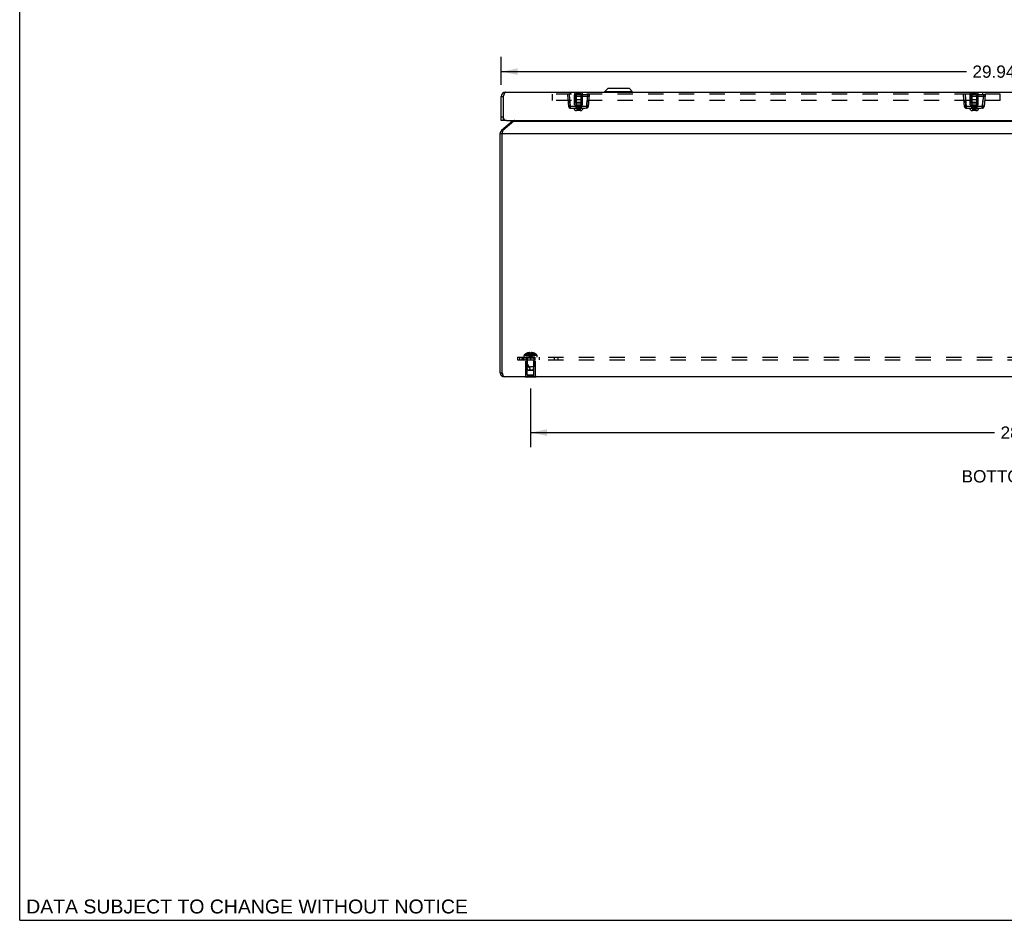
# Model space of a CAD drawing. Header units: inches. Extents: x 0 to 80, y 0 to 51.8.
# Tile 1 of 10: x 0 to 28.3, y 0 to 25.9. Entities that reach past the tile are written whole.
import ezdxf

# ---------------------------------------------------------------- set-up
doc = ezdxf.new("R2010")
doc.units = ezdxf.units.IN
doc.header["$LTSCALE"] = 4.400265
doc.header["$MEASUREMENT"] = 0
doc.linetypes.add('HIDDEN', pattern=[0.2, 0.1, -0.1])
doc.layers.get('0').update_dxf_attribs({"linetype": 'CONTINUOUS'})
for name, color, linetype in [('02___PRT_ALL_AXES', 7, 'CONTINUOUS'), ('06___PRT_ALL_SURFS', 7, 'CONTINUOUS'), ('DEFAULT_2', 8, 'HIDDEN'), ('DIMENSIONS', 7, 'CONTINUOUS')]:
    doc.layers.add(name, color=color, linetype=linetype)
doc.styles.get("Standard").update_dxf_attribs({"font": 'arial.ttf'})
doc.dimstyles.new('DIMSTYLE_1', dxfattribs={"dimtxt": 0.352962, "dimasz": 0.470617, "dimexe": 0.09, "dimexo": 0.07, "dimgap": 0.0375, "dimtad": 0, "dimtih": 1, "dimtoh": 1, "dimzin": 4, "dimdsep": 46, "dimtxsty": 'Standard', "dimblk": '_FILLED', "dimblk1": '_FILLED', "dimblk2": '_FILLED', "dimcen": 0.09, "dimazin": 1, "dimtfac": 1, "dimtofl": 0, "dimtmove": 0, "dimatfit": 3, "dimldrblk": '_FILLED', "dimfxl": 0, "dimtolj": 1, "dimtzin": 4, "dimarcsym": 0})

# ---------------------------------------------------------------- blocks, each defined once
blk = doc.blocks.new('_FILLED')
at = {"color": 0, "linetype": 'ByBlock'}
blk.add_solid([(0, 0), (-1, 0.2), (-1, -0.2)], dxfattribs=at)
blk = doc.blocks.new('*D9')
at = {"layer": 'DIMENSIONS', "color": 2, "linetype": 'Continuous'}
for p, q in [((14.685, 15.286), (14.685, 13.594)), ((42.935, 15.286), (42.935, 13.594)), ((14.685, 14.018), (28.016, 14.018)), ((42.935, 14.018), (29.603, 14.018))]:
    blk.add_line(p, q, dxfattribs=at)
at = {"layer": 'DIMENSIONS', "color": 2, "linetype": 'Continuous', "xscale": 0.4706166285, "yscale": 0.4706166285, "zscale": 0.4706166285, "rotation": 180}
blk.add_blockref('_FILLED', (14.685, 14.018), dxfattribs=at)
at = {"layer": 'DIMENSIONS', "color": 2, "linetype": 'Continuous', "xscale": 0.4706166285, "yscale": 0.4706166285, "zscale": 0.4706166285}
blk.add_blockref('_FILLED', (42.935, 14.018), dxfattribs=at)
at = {"layer": 'DIMENSIONS', "color": 2, "linetype": 'Continuous', "insert": (28.81, 14.194), "char_height": 0.353, "width": 1.2334, "attachment_point": 2, "line_spacing_factor": 0.9}
blk.add_mtext('28.25', dxfattribs=at)
blk = doc.blocks.new('*D18')
at = {"layer": 'DIMENSIONS', "color": 2, "linetype": 'Continuous'}
for p, q in [((13.84, 24.01), (13.84, 24.815)), ((43.78, 24.01), (43.78, 24.815)), ((13.84, 24.391), (27.209, 24.391)), ((43.78, 24.391), (30.41, 24.391))]:
    blk.add_line(p, q, dxfattribs=at)
at = {"layer": 'DIMENSIONS', "color": 2, "linetype": 'Continuous', "xscale": 0.4706166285, "yscale": 0.4706166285, "zscale": 0.4706166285, "rotation": 180}
blk.add_blockref('_FILLED', (13.84, 24.391), dxfattribs=at)
at = {"layer": 'DIMENSIONS', "color": 2, "linetype": 'Continuous', "xscale": 0.4706166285, "yscale": 0.4706166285, "zscale": 0.4706166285}
blk.add_blockref('_FILLED', (43.78, 24.391), dxfattribs=at)
at = {"layer": 'DIMENSIONS', "color": 2, "linetype": 'Continuous', "insert": (28.81, 24.568), "char_height": 0.353, "width": 2.84732, "attachment_point": 2, "line_spacing_factor": 0.9}
blk.add_mtext('29.94 DOOR', dxfattribs=at)

msp = doc.modelspace()

# ---------------------------------------------------------------- linework, layer by layer
at = {"color": 7, "linetype": 'Continuous'}
for p, q in [((0, 0), (0, 51.7678)), ((15.3346, 23.8047), (15.3346, 23.8007)), ((15.3346, 23.8047), (15.5906, 23.8047)), ((15.5906, 23.8047), (15.5906, 23.8007)), ((16.8205, 23.8225), (16.9036, 23.9056)), ((16.8205, 23.8037), (16.8205, 23.8225)), ((16.8205, 23.8225), (17.6086, 23.8225)), ((17.6086, 23.8037), (16.8205, 23.8037)), ((17.5255, 23.9056), (16.9036, 23.9056)), ((17.5205, 23.9077), (16.9087, 23.9077)), ((17.6086, 23.8225), (17.5255, 23.9056)), ((17.6086, 23.8037), (17.6086, 23.8225)), ((13.8396, 23.6807), (13.8996, 23.6807)), ((13.8996, 23.6807), (13.8996, 22.9907)), ((13.8996, 23.0807), (13.8396, 23.0807)), ((13.8996, 22.9907), (13.8396, 22.9907)), ((13.9046, 22.9907), (13.9046, 23.0511)), ((13.9896, 22.9907), (13.9046, 22.9907)), ((14.1658, 22.9635), (14.1817, 22.9446)), ((13.8524, 22.7006), (13.8817, 22.6657)), ((13.8096, 22.6087), (13.8696, 22.6087)), ((13.8056, 21.7866), (13.8056, 22.0426)), ((13.8056, 22.0426), (13.8096, 22.0426)), ((13.8056, 21.7866), (13.8096, 21.7866)), ((13.8096, 15.7356), (13.8696, 15.7356)), ((0, 0), (80.0048, 0))]:
    msp.add_line(p, q, dxfattribs=at)
at = {"color": 3, "linetype": 'Continuous'}
for p, q in [((13.9596, 23.8007), (43.6596, 23.8007)), ((13.8396, 22.9907), (13.8396, 23.6807)), ((13.9046, 23.0511), (13.9046, 23.6964)), ((14.1658, 22.9635), (13.8524, 22.7006)), ((14.2044, 22.9635), (13.891, 22.7006)), ((13.9896, 22.9907), (43.6296, 22.9907)), ((14.2044, 22.9635), (43.4148, 22.9635)), ((13.8096, 15.7356), (13.8096, 22.6087)), ((13.8696, 15.7356), (13.8696, 22.6087)), ((13.8696, 22.6087), (43.7496, 22.6087)), ((43.6896, 15.6156), (13.9296, 15.6156))]:
    msp.add_line(p, q, dxfattribs=at)
for points in [[(13.9596, 23.8007), (13.9573, 23.8005), (13.955, 23.7998), (13.9527, 23.7987), (13.9504, 23.7972), (13.9481, 23.7953), (13.9458, 23.793), (13.9435, 23.7903), (13.9412, 23.7871), (13.9389, 23.7836), (13.9366, 23.7797), (13.9344, 23.7755), (13.9321, 23.7709), (13.9298, 23.766), (13.9275, 23.7608), (13.9252, 23.7553), (13.9229, 23.7495), (13.9206, 23.7435), (13.9183, 23.7373), (13.916, 23.7308), (13.9137, 23.7242), (13.9114, 23.7174)], [(13.9114, 23.7174), (13.9091, 23.7105), (13.9069, 23.7035), (13.9046, 23.6964)], [(14.2315, 22.9907), (14.2301, 22.989), (14.2258, 22.9841), (14.2215, 22.9795), (14.2172, 22.9751), (14.2129, 22.9709), (14.2086, 22.9671), (14.2044, 22.9635)], [(13.8696, 22.6087), (13.8726, 22.6236), (13.8742, 22.631), (13.8757, 22.6383), (13.8772, 22.6455), (13.8787, 22.6525), (13.8803, 22.6594), (13.8818, 22.6661), (13.8833, 22.6725), (13.8849, 22.6787), (13.8864, 22.6847), (13.8879, 22.6903), (13.8895, 22.6956), (13.891, 22.7006)], [(13.9296, 15.6156), (13.9269, 15.6159), (13.9241, 15.6168), (13.9214, 15.6184), (13.9187, 15.6205), (13.9159, 15.6232), (13.9132, 15.6265), (13.9105, 15.6303), (13.9078, 15.6347), (13.905, 15.6395), (13.9023, 15.6449), (13.8996, 15.6508), (13.8968, 15.6571), (13.8941, 15.6638), (13.8914, 15.6708), (13.8887, 15.6781), (13.8859, 15.6857), (13.8832, 15.6936), (13.8805, 15.7018), (13.8777, 15.7102), (13.875, 15.7186), (13.8723, 15.7271), (13.8696, 15.7356)]]:
    msp.add_lwpolyline(points, dxfattribs=at)
for centre, radius, start, end in [((13.9596, 23.6807), 0.12, 90, 180), ((13.9896, 23.0807), 0.09, 199.18814, 270), ((14.1272, 23.0095), 0.06, 310, 341.70745), ((13.9296, 22.6087), 0.12, 130, 180), ((13.9296, 15.7356), 0.12, 180, 270)]:
    msp.add_arc(centre, radius, start, end, dxfattribs=at)
at = {"color": 7, "linetype": 'Continuous'}
for centre, radius, start, end in [((16.8236, 23.8037), 0.00305, 180, 270.00002), ((16.9087, 23.9006), 0.0071, 89.99998, 134.99999), ((17.5205, 23.9006), 0.0071, 45.00001, 90.00002), ((17.6056, 23.8037), 0.00305, 269.99998, 360), ((13.9596, 23.6807), 0.06, 144.28221, 180), ((13.9296, 22.6087), 0.06, 156.8969, 180), ((13.9296, 15.7356), 0.06, 180, 215.72818)]:
    msp.add_arc(centre, radius, start, end, dxfattribs=at)
at = {"layer": '02___PRT_ALL_AXES', "color": 8, "linetype": 'HIDDEN'}
for p, q in [((15.9536, 23.7837), (15.9536, 23.4922)), ((16.1656, 23.7837), (16.1656, 23.4922)), ((27.3286, 23.7837), (27.3286, 23.4922)), ((27.5406, 23.7837), (27.5406, 23.4922)), ((15.9536, 23.4922), (16.1656, 23.4922)), ((27.3286, 23.4922), (27.5406, 23.4922)), ((14.5596, 16.1116), (14.5596, 16.1866)), ((14.8096, 16.1866), (14.5596, 16.1866)), ((14.5756, 16.1116), (14.5756, 16.1866)), ((14.6846, 16.1866), (14.6846, 16.1116)), ((14.7936, 16.1116), (14.7936, 16.1866)), ((14.8096, 16.1116), (14.8096, 16.1866)), ((14.5446, 15.6326), (14.5446, 16.1116)), ((14.5446, 16.1116), (14.8246, 16.1116)), ((14.8246, 15.6326), (14.8246, 16.1116))]:
    msp.add_line(p, q, dxfattribs=at)
at = {"layer": '06___PRT_ALL_SURFS', "color": 7, "linetype": 'Continuous'}
for p, q in [((15.9346, 23.8047), (15.9346, 23.8007)), ((15.9346, 23.8047), (16.1846, 23.8047)), ((16.0596, 23.8047), (16.0596, 23.8007)), ((16.1846, 23.8047), (16.1846, 23.8007)), ((27.3096, 23.8047), (27.3096, 23.8007)), ((27.3096, 23.8047), (27.5596, 23.8047)), ((27.4346, 23.8047), (27.4346, 23.8007)), ((27.5596, 23.8047), (27.5596, 23.8007)), ((14.5286, 15.6116), (14.5286, 15.6156)), ((14.8406, 15.6116), (14.5286, 15.6116)), ((14.6846, 15.6116), (14.6846, 15.6156)), ((14.8406, 15.6116), (14.8406, 15.6156))]:
    msp.add_line(p, q, dxfattribs=at)
at = {"layer": '06___PRT_ALL_SURFS', "color": 8, "linetype": 'HIDDEN'}
for p, q in [((15.9346, 23.8007), (15.9346, 23.7837)), ((15.9346, 23.7837), (16.1846, 23.7837)), ((16.0596, 23.8007), (16.0596, 23.7837)), ((16.1846, 23.8007), (16.1846, 23.7837)), ((27.3096, 23.8007), (27.3096, 23.7837)), ((27.3096, 23.7837), (27.5596, 23.7837)), ((27.4346, 23.8007), (27.4346, 23.7837)), ((27.5596, 23.8007), (27.5596, 23.7837)), ((14.5286, 15.6156), (14.5286, 15.6326)), ((14.8406, 15.6326), (14.5286, 15.6326)), ((14.6846, 15.6156), (14.6846, 15.6326)), ((14.8406, 15.6156), (14.8406, 15.6326))]:
    msp.add_line(p, q, dxfattribs=at)
at = {"layer": 'DEFAULT_2', "color": 8, "linetype": 'HIDDEN'}
for p, q in [((15.8252, 23.7957), (15.8252, 23.7407)), ((27.6689, 23.7957), (15.8252, 23.7957)), ((27.6689, 23.7957), (27.6689, 23.7407)), ((15.3096, 23.5597), (15.3096, 23.7407)), ((28.1846, 23.7407), (15.3096, 23.7407)), ((28.1846, 23.5597), (15.3096, 23.5597)), ((15.7471, 23.7197), (15.7759, 23.3903)), ((16.3721, 23.7197), (15.7471, 23.7197)), ((16.3684, 23.6777), (15.7507, 23.6777)), ((15.7969, 23.7197), (15.8257, 23.3903)), ((15.8188, 23.4489), (15.8153, 23.5034)), ((15.9471, 23.4387), (15.9446, 23.7197)), ((15.9906, 23.5022), (15.9806, 23.4922)), ((16.1386, 23.4922), (15.9806, 23.4922)), ((15.9906, 23.7422), (15.9906, 23.3547)), ((16.1286, 23.7422), (15.9906, 23.7422)), ((16.0044, 23.5947), (15.9906, 23.5809)), ((16.1286, 23.5809), (15.9906, 23.5809)), ((16.1286, 23.5022), (15.9906, 23.5022)), ((16.0044, 23.5947), (16.1148, 23.5947)), ((16.1148, 23.5947), (16.1286, 23.5809)), ((16.1286, 23.7422), (16.1286, 23.3547)), ((16.1286, 23.5022), (16.1386, 23.4922)), ((16.1721, 23.4387), (16.1745, 23.7197)), ((16.3223, 23.7197), (16.2934, 23.3903)), ((16.3075, 23.5597), (16.3057, 23.5325)), ((16.3057, 23.5316), (16.3075, 23.5597)), ((16.3721, 23.7197), (16.3432, 23.3903)), ((27.1221, 23.7197), (27.1509, 23.3903)), ((27.7471, 23.7197), (27.1221, 23.7197)), ((27.7434, 23.6777), (27.1257, 23.6777)), ((27.1719, 23.7197), (27.2007, 23.3903)), ((27.1938, 23.4489), (27.1903, 23.5034)), ((27.3221, 23.4387), (27.3196, 23.7197)), ((27.3656, 23.5022), (27.3556, 23.4922)), ((27.5136, 23.4922), (27.3556, 23.4922)), ((27.3656, 23.7422), (27.3656, 23.3547)), ((27.5036, 23.7422), (27.3656, 23.7422)), ((27.3794, 23.5947), (27.3656, 23.5809)), ((27.5036, 23.5809), (27.3656, 23.5809)), ((27.5036, 23.5022), (27.3656, 23.5022)), ((27.3794, 23.5947), (27.4898, 23.5947)), ((27.4898, 23.5947), (27.5036, 23.5809)), ((27.5036, 23.7422), (27.5036, 23.3547)), ((27.5036, 23.5022), (27.5136, 23.4922)), ((27.5471, 23.4387), (27.5495, 23.7197)), ((27.6973, 23.7197), (27.6684, 23.3903)), ((27.6825, 23.5597), (27.6807, 23.5325)), ((27.6807, 23.5316), (27.6825, 23.5597)), ((27.7471, 23.7197), (27.7182, 23.3903)), ((28.1846, 23.5597), (28.1846, 23.7407)), ((15.7759, 23.3903), (15.7763, 23.3898)), ((15.8257, 23.3447), (15.8218, 23.4033)), ((15.8218, 23.4033), (15.8256, 23.3447)), ((15.8256, 23.3447), (16.2934, 23.3447)), ((15.8257, 23.3903), (15.8257, 23.3447)), ((16.2934, 23.3903), (15.8257, 23.3903)), ((15.9286, 23.3447), (15.9286, 23.3297)), ((16.1906, 23.3297), (15.9286, 23.3297)), ((15.9471, 23.4387), (16.1721, 23.4387)), ((15.9816, 23.4387), (15.9816, 23.3447)), ((16.1286, 23.3547), (15.9906, 23.3547)), ((16.111, 23.2717), (16.0081, 23.2717)), ((16.0139, 23.3157), (16.0139, 23.2741)), ((16.1052, 23.3157), (16.0139, 23.3157)), ((16.1052, 23.2741), (16.0139, 23.2741)), ((16.0354, 23.2717), (16.0354, 23.2717)), ((16.0361, 23.2721), (16.0362, 23.2722)), ((16.0361, 23.272), (16.0361, 23.2721)), ((16.0364, 23.2725), (16.0365, 23.2727)), ((16.0367, 23.3157), (16.0367, 23.2741)), ((16.0367, 23.2739), (16.0367, 23.2741)), ((16.0367, 23.2736), (16.0367, 23.2737)), ((16.0367, 23.2734), (16.0367, 23.2736)), ((16.0824, 23.3157), (16.0824, 23.2741)), ((16.1052, 23.3157), (16.1052, 23.2741)), ((16.1376, 23.4387), (16.1376, 23.3447)), ((16.1906, 23.3447), (16.1906, 23.3297)), ((16.2934, 23.3447), (16.2973, 23.4033)), ((16.2934, 23.3903), (16.2934, 23.3447)), ((16.2973, 23.4033), (16.2935, 23.3447)), ((27.1509, 23.3903), (27.1513, 23.3898)), ((27.2007, 23.3447), (27.1968, 23.4033)), ((27.1968, 23.4033), (27.2006, 23.3447)), ((27.2006, 23.3447), (27.6684, 23.3447)), ((27.2007, 23.3903), (27.2007, 23.3447)), ((27.6684, 23.3903), (27.2007, 23.3903)), ((27.3036, 23.3447), (27.3036, 23.3297)), ((27.5656, 23.3297), (27.3036, 23.3297)), ((27.3221, 23.4387), (27.5471, 23.4387)), ((27.3566, 23.4387), (27.3566, 23.3447)), ((27.5036, 23.3547), (27.3656, 23.3547)), ((27.486, 23.2717), (27.3831, 23.2717)), ((27.3889, 23.3157), (27.3889, 23.2741)), ((27.4802, 23.3157), (27.3889, 23.3157)), ((27.4802, 23.2741), (27.3889, 23.2741)), ((27.4104, 23.2717), (27.4104, 23.2717)), ((27.4108, 23.2718), (27.4108, 23.2718)), ((27.4111, 23.2721), (27.4112, 23.2722)), ((27.4111, 23.272), (27.4111, 23.2721)), ((27.4114, 23.2725), (27.4115, 23.2727)), ((27.4115, 23.2729), (27.4116, 23.273)), ((27.4115, 23.2728), (27.4115, 23.2729)), ((27.4117, 23.3157), (27.4117, 23.2741)), ((27.4117, 23.2739), (27.4117, 23.2741)), ((27.4117, 23.2736), (27.4117, 23.2737)), ((27.4117, 23.2734), (27.4117, 23.2736)), ((27.4574, 23.3157), (27.4574, 23.2741)), ((27.4802, 23.3157), (27.4802, 23.2741)), ((27.5126, 23.4387), (27.5126, 23.3447)), ((27.5656, 23.3447), (27.5656, 23.3297)), ((27.6684, 23.3447), (27.6723, 23.4033)), ((27.6684, 23.3903), (27.6684, 23.3447)), ((27.6723, 23.4033), (27.6685, 23.3447)), ((14.3096, 16.1866), (14.3096, 16.1116)), ((14.3096, 16.1866), (43.3096, 16.1866)), ((14.3613, 16.1866), (14.3613, 16.1116)), ((14.4346, 16.1866), (14.4346, 16.1116)), ((14.4636, 16.1866), (14.4636, 16.1116)), ((14.4981, 16.1866), (14.4981, 16.2332)), ((14.8711, 16.2332), (14.4981, 16.2332)), ((14.5036, 16.1116), (14.5036, 16.1866)), ((14.8648, 16.2477), (14.5043, 16.2477)), ((14.5851, 16.3), (14.5853, 16.2996)), ((14.5863, 16.3), (14.5853, 16.2996)), ((14.6691, 16.3), (14.5863, 16.3)), ((14.5906, 16.1584), (14.5906, 15.9116)), ((14.7786, 16.1584), (14.5906, 16.1584)), ((14.6161, 16.3), (14.6161, 16.31)), ((14.6497, 16.3), (14.6497, 16.3149)), ((14.6691, 16.3), (14.6691, 16.31)), ((14.6691, 16.3), (14.6712, 16.2775)), ((14.6691, 16.3), (14.6691, 16.2996)), ((14.6712, 16.2778), (14.6735, 16.256)), ((14.6735, 16.2563), (14.676, 16.2351)), ((14.676, 16.2353), (14.6787, 16.2148)), ((14.6846, 16.1866), (14.6846, 16.1116)), ((14.7001, 16.3), (14.6979, 16.2775)), ((14.7001, 16.3), (14.7, 16.2996)), ((14.7001, 16.31), (14.7001, 16.3)), ((14.7828, 16.3), (14.7001, 16.3)), ((14.7195, 16.3), (14.7195, 16.3149)), ((14.7531, 16.3), (14.7531, 16.31)), ((14.7786, 16.1584), (14.7786, 15.9116)), ((14.7838, 16.2996), (14.7828, 16.3)), ((14.7841, 16.3), (14.7838, 16.2996)), ((14.8096, 16.1866), (14.8096, 16.1116)), ((14.8711, 16.1866), (14.8711, 16.2332)), ((14.9265, 16.1866), (14.9265, 16.1116)), ((15.3661, 16.1866), (15.3661, 16.1116)), ((15.4673, 16.1866), (15.4673, 16.1116)), ((14.3096, 16.1116), (43.3096, 16.1116)), ((14.5896, 16.1016), (14.5796, 16.1116)), ((14.5896, 15.6741), (14.5896, 16.1016)), ((14.7796, 16.1016), (14.5896, 16.1016)), ((14.5996, 15.8216), (14.5906, 15.9116)), ((14.5906, 15.9116), (14.6846, 15.9116)), ((14.7786, 15.9116), (14.6846, 15.9116)), ((14.7696, 15.8216), (14.7786, 15.9116)), ((14.7796, 16.1016), (14.7896, 16.1116)), ((14.7796, 15.6741), (14.7796, 16.1016)), ((14.5896, 15.6741), (14.7796, 15.6741)), ((14.6106, 15.8116), (14.5996, 15.8216)), ((14.5996, 15.8216), (14.7696, 15.8216)), ((14.6106, 15.8116), (14.7586, 15.8116)), ((14.7586, 15.8116), (14.7696, 15.8216))]:
    msp.add_line(p, q, dxfattribs=at)
for points in [[(15.8116, 23.5597), (15.8134, 23.5325), (15.8152, 23.5048)], [(15.8187, 23.4501), (15.8134, 23.5316), (15.8116, 23.5597)], [(16.3057, 23.5325), (16.3021, 23.477), (16.3004, 23.4501), (16.2988, 23.4255), (16.2973, 23.4033)], [(16.2973, 23.4033), (16.2987, 23.4247), (16.3003, 23.4489), (16.3039, 23.5034)], [(27.1866, 23.5597), (27.1884, 23.5325), (27.1902, 23.5048)], [(27.1937, 23.4501), (27.1884, 23.5316), (27.1866, 23.5597)], [(27.6807, 23.5325), (27.6771, 23.477), (27.6754, 23.4501), (27.6738, 23.4255), (27.6723, 23.4033)], [(27.6723, 23.4033), (27.6737, 23.4247), (27.6753, 23.4489), (27.6789, 23.5034)], [(15.7906, 23.3885), (15.7863, 23.3886), (15.7827, 23.3888), (15.7798, 23.389), (15.7777, 23.3894), (15.7763, 23.3898)], [(15.8257, 23.3903), (15.8192, 23.3898), (15.8129, 23.3894), (15.8067, 23.389), (15.8009, 23.3888), (15.7955, 23.3886), (15.7906, 23.3885)], [(15.7922, 23.3582), (15.797, 23.3544), (15.81, 23.348), (15.8237, 23.3455), (15.8256, 23.3455)], [(15.8187, 23.4501), (15.8203, 23.4255), (15.8218, 23.4033)], [(15.8218, 23.4033), (15.8204, 23.4247), (15.8188, 23.4489)], [(16.0112, 23.2717), (16.0113, 23.2717), (16.0115, 23.2717), (16.0117, 23.2717), (16.0118, 23.2718), (16.012, 23.2718), (16.0121, 23.2718), (16.0123, 23.2719), (16.0124, 23.272), (16.0126, 23.272), (16.0127, 23.2721), (16.0128, 23.2722), (16.0129, 23.2723), (16.0131, 23.2724), (16.0132, 23.2724), (16.0133, 23.2725), (16.0134, 23.2727), (16.0134, 23.2728), (16.0135, 23.2729), (16.0136, 23.273), (16.0137, 23.2731), (16.0137, 23.2732), (16.0138, 23.2733), (16.0138, 23.2734), (16.0138, 23.2736), (16.0139, 23.2737), (16.0139, 23.2738), (16.0139, 23.2739), (16.0139, 23.2741)], [(16.0139, 23.3157), (16.0164, 23.3166), (16.019, 23.3175), (16.0215, 23.3184), (16.024, 23.3192), (16.0266, 23.3199), (16.0291, 23.3206), (16.0317, 23.3212), (16.0342, 23.3218), (16.0367, 23.3223), (16.0393, 23.3227), (16.0418, 23.3232), (16.0443, 23.3235), (16.0469, 23.3238), (16.0494, 23.3241), (16.052, 23.3242), (16.0545, 23.3244), (16.057, 23.3245), (16.0596, 23.3245)], [(16.0354, 23.2717), (16.0354, 23.2717), (16.0355, 23.2717), (16.0356, 23.2717), (16.0357, 23.2718), (16.0358, 23.2718), (16.0358, 23.2718), (16.0359, 23.2719), (16.036, 23.272), (16.0361, 23.272)], [(16.0355, 23.2717), (16.0356, 23.2717), (16.0357, 23.2718), (16.0358, 23.2718), (16.0358, 23.2718), (16.0359, 23.2719), (16.036, 23.272)], [(16.0362, 23.2722), (16.0363, 23.2723), (16.0363, 23.2724), (16.0364, 23.2724)], [(16.0363, 23.2724), (16.0364, 23.2724), (16.0364, 23.2725), (16.0365, 23.2727), (16.0365, 23.2728)], [(16.0365, 23.2728), (16.0365, 23.2729), (16.0366, 23.273), (16.0366, 23.2731), (16.0366, 23.2732)], [(16.0366, 23.2731), (16.0366, 23.2732), (16.0367, 23.2733), (16.0367, 23.2734)], [(16.0367, 23.3157), (16.038, 23.3166), (16.0393, 23.3175), (16.0405, 23.3184), (16.0418, 23.3192), (16.0431, 23.3199), (16.0443, 23.3206), (16.0456, 23.3212), (16.0469, 23.3218), (16.0481, 23.3223), (16.0494, 23.3227), (16.0507, 23.3232), (16.052, 23.3235), (16.0532, 23.3238), (16.0545, 23.3241), (16.0558, 23.3242), (16.057, 23.3244), (16.0583, 23.3245), (16.0596, 23.3245)], [(16.0367, 23.2737), (16.0367, 23.2738), (16.0367, 23.2739)], [(16.0824, 23.3157), (16.0811, 23.3166), (16.0799, 23.3175), (16.0786, 23.3184), (16.0773, 23.3192), (16.0761, 23.3199), (16.0748, 23.3206), (16.0735, 23.3212), (16.0722, 23.3218), (16.071, 23.3223), (16.0697, 23.3227), (16.0684, 23.3232), (16.0672, 23.3235), (16.0659, 23.3238), (16.0646, 23.3241), (16.0634, 23.3242), (16.0621, 23.3244), (16.0608, 23.3245), (16.0596, 23.3245)], [(16.1052, 23.3157), (16.1027, 23.3166), (16.1002, 23.3175), (16.0976, 23.3184), (16.0951, 23.3192), (16.0925, 23.3199), (16.09, 23.3206), (16.0875, 23.3212), (16.0849, 23.3218), (16.0824, 23.3223), (16.0799, 23.3227), (16.0773, 23.3232), (16.0748, 23.3235), (16.0722, 23.3238), (16.0697, 23.3241), (16.0672, 23.3242), (16.0646, 23.3244), (16.0621, 23.3245), (16.0596, 23.3245)], [(16.0838, 23.2717), (16.0837, 23.2717), (16.0836, 23.2717), (16.0835, 23.2717), (16.0834, 23.2718), (16.0834, 23.2718), (16.0833, 23.2718), (16.0832, 23.2719), (16.0831, 23.272), (16.0831, 23.272), (16.083, 23.2721), (16.0829, 23.2722), (16.0829, 23.2723), (16.0828, 23.2724), (16.0828, 23.2724), (16.0827, 23.2725), (16.0827, 23.2727), (16.0826, 23.2728), (16.0826, 23.2729), (16.0825, 23.273), (16.0825, 23.2731), (16.0825, 23.2732), (16.0825, 23.2733), (16.0824, 23.2734), (16.0824, 23.2736), (16.0824, 23.2737), (16.0824, 23.2738), (16.0824, 23.2739), (16.0824, 23.2741)], [(16.108, 23.2717), (16.1078, 23.2717), (16.1076, 23.2717), (16.1075, 23.2717), (16.1073, 23.2718), (16.1072, 23.2718), (16.107, 23.2718), (16.1069, 23.2719), (16.1067, 23.272), (16.1066, 23.272), (16.1064, 23.2721), (16.1063, 23.2722), (16.1062, 23.2723), (16.1061, 23.2724), (16.106, 23.2724), (16.1059, 23.2725), (16.1058, 23.2727), (16.1057, 23.2728), (16.1056, 23.2729), (16.1055, 23.273), (16.1055, 23.2731), (16.1054, 23.2732), (16.1054, 23.2733), (16.1053, 23.2734), (16.1053, 23.2736), (16.1053, 23.2737), (16.1052, 23.2738), (16.1052, 23.2739), (16.1052, 23.2741)], [(16.3285, 23.3885), (16.3236, 23.3886), (16.3182, 23.3888), (16.3124, 23.389), (16.3063, 23.3894), (16.2999, 23.3898), (16.2934, 23.3903)], [(16.2935, 23.3455), (16.2954, 23.3455), (16.3091, 23.348), (16.3222, 23.3544), (16.3269, 23.3582)], [(16.3432, 23.3903), (16.3428, 23.3898), (16.3415, 23.3894), (16.3393, 23.389), (16.3364, 23.3888), (16.3328, 23.3886), (16.3285, 23.3885)], [(27.1656, 23.3885), (27.1613, 23.3886), (27.1577, 23.3888), (27.1548, 23.389), (27.1527, 23.3894), (27.1513, 23.3898)], [(27.2007, 23.3903), (27.1942, 23.3898), (27.1879, 23.3894), (27.1817, 23.389), (27.1759, 23.3888), (27.1705, 23.3886), (27.1656, 23.3885)], [(27.1672, 23.3582), (27.172, 23.3544), (27.185, 23.348), (27.1987, 23.3455), (27.2006, 23.3455)], [(27.1937, 23.4501), (27.1953, 23.4255), (27.1968, 23.4033)], [(27.1968, 23.4033), (27.1954, 23.4247), (27.1938, 23.4489)], [(27.3862, 23.2717), (27.3863, 23.2717), (27.3865, 23.2717), (27.3867, 23.2717), (27.3868, 23.2718), (27.387, 23.2718), (27.3871, 23.2718), (27.3873, 23.2719), (27.3874, 23.272), (27.3876, 23.272), (27.3877, 23.2721), (27.3878, 23.2722), (27.3879, 23.2723), (27.3881, 23.2724), (27.3882, 23.2724), (27.3883, 23.2725), (27.3884, 23.2727), (27.3884, 23.2728), (27.3885, 23.2729), (27.3886, 23.273), (27.3887, 23.2731), (27.3887, 23.2732), (27.3888, 23.2733), (27.3888, 23.2734), (27.3888, 23.2736), (27.3889, 23.2737), (27.3889, 23.2738), (27.3889, 23.2739), (27.3889, 23.2741)], [(27.3889, 23.3157), (27.3914, 23.3166), (27.394, 23.3175), (27.3965, 23.3184), (27.399, 23.3192), (27.4016, 23.3199), (27.4041, 23.3206), (27.4067, 23.3212), (27.4092, 23.3218), (27.4117, 23.3223), (27.4143, 23.3227), (27.4168, 23.3232), (27.4193, 23.3235), (27.4219, 23.3238), (27.4244, 23.3241), (27.427, 23.3242), (27.4295, 23.3244), (27.432, 23.3245), (27.4346, 23.3245)], [(27.4104, 23.2717), (27.4104, 23.2717), (27.4105, 23.2717)], [(27.4105, 23.2717), (27.4106, 23.2717), (27.4107, 23.2718), (27.4108, 23.2718), (27.4108, 23.2718), (27.4109, 23.2719)], [(27.4109, 23.2719), (27.411, 23.272), (27.4111, 23.272)], [(27.4112, 23.2722), (27.4113, 23.2723), (27.4113, 23.2724), (27.4114, 23.2724)], [(27.4113, 23.2724), (27.4114, 23.2724), (27.4114, 23.2725), (27.4115, 23.2727), (27.4115, 23.2728)], [(27.4116, 23.2731), (27.4116, 23.2732), (27.4117, 23.2733), (27.4117, 23.2734)], [(27.4116, 23.273), (27.4116, 23.2731), (27.4116, 23.2732)], [(27.4117, 23.3157), (27.413, 23.3166), (27.4143, 23.3175), (27.4155, 23.3184), (27.4168, 23.3192), (27.4181, 23.3199), (27.4193, 23.3206), (27.4206, 23.3212), (27.4219, 23.3218), (27.4231, 23.3223), (27.4244, 23.3227), (27.4257, 23.3232), (27.427, 23.3235), (27.4282, 23.3238), (27.4295, 23.3241), (27.4308, 23.3242), (27.432, 23.3244), (27.4333, 23.3245), (27.4346, 23.3245)], [(27.4117, 23.2737), (27.4117, 23.2738), (27.4117, 23.2739)], [(27.4574, 23.3157), (27.4561, 23.3166), (27.4549, 23.3175), (27.4536, 23.3184), (27.4523, 23.3192), (27.4511, 23.3199), (27.4498, 23.3206), (27.4485, 23.3212), (27.4472, 23.3218), (27.446, 23.3223), (27.4447, 23.3227), (27.4434, 23.3232), (27.4422, 23.3235), (27.4409, 23.3238), (27.4396, 23.3241), (27.4384, 23.3242), (27.4371, 23.3244), (27.4358, 23.3245), (27.4346, 23.3245)], [(27.4802, 23.3157), (27.4777, 23.3166), (27.4752, 23.3175), (27.4726, 23.3184), (27.4701, 23.3192), (27.4675, 23.3199), (27.465, 23.3206), (27.4625, 23.3212), (27.4599, 23.3218), (27.4574, 23.3223), (27.4549, 23.3227), (27.4523, 23.3232), (27.4498, 23.3235), (27.4472, 23.3238), (27.4447, 23.3241), (27.4422, 23.3242), (27.4396, 23.3244), (27.4371, 23.3245), (27.4346, 23.3245)], [(27.4588, 23.2717), (27.4587, 23.2717), (27.4586, 23.2717), (27.4585, 23.2717), (27.4584, 23.2718), (27.4584, 23.2718), (27.4583, 23.2718), (27.4582, 23.2719), (27.4581, 23.272), (27.4581, 23.272), (27.458, 23.2721), (27.4579, 23.2722), (27.4579, 23.2723), (27.4578, 23.2724), (27.4578, 23.2724), (27.4577, 23.2725), (27.4577, 23.2727), (27.4576, 23.2728), (27.4576, 23.2729), (27.4575, 23.273), (27.4575, 23.2731), (27.4575, 23.2732), (27.4575, 23.2733), (27.4574, 23.2734), (27.4574, 23.2736), (27.4574, 23.2737), (27.4574, 23.2738), (27.4574, 23.2739), (27.4574, 23.2741)], [(27.483, 23.2717), (27.4828, 23.2717), (27.4826, 23.2717), (27.4825, 23.2717), (27.4823, 23.2718), (27.4822, 23.2718), (27.482, 23.2718), (27.4819, 23.2719), (27.4817, 23.272), (27.4816, 23.272), (27.4814, 23.2721), (27.4813, 23.2722), (27.4812, 23.2723), (27.4811, 23.2724), (27.481, 23.2724), (27.4809, 23.2725), (27.4808, 23.2727), (27.4807, 23.2728), (27.4806, 23.2729), (27.4805, 23.273), (27.4805, 23.2731), (27.4804, 23.2732), (27.4804, 23.2733), (27.4803, 23.2734), (27.4803, 23.2736), (27.4803, 23.2737), (27.4802, 23.2738), (27.4802, 23.2739), (27.4802, 23.2741)], [(27.7035, 23.3885), (27.6986, 23.3886), (27.6932, 23.3888), (27.6874, 23.389), (27.6813, 23.3894), (27.6749, 23.3898), (27.6684, 23.3903)], [(27.6685, 23.3455), (27.6704, 23.3455), (27.6841, 23.348), (27.6972, 23.3544), (27.7019, 23.3582)], [(27.7182, 23.3903), (27.7178, 23.3898), (27.7165, 23.3894), (27.7143, 23.389), (27.7114, 23.3888), (27.7078, 23.3886), (27.7035, 23.3885)], [(14.5853, 16.2996), (14.599, 16.2775), (14.6138, 16.256), (14.6298, 16.2351), (14.6469, 16.2148), (14.6652, 16.1951), (14.6846, 16.176)], [(14.6497, 16.3149), (14.6455, 16.3147), (14.6413, 16.3143), (14.6371, 16.3138), (14.6329, 16.3132), (14.6287, 16.3126), (14.6245, 16.3118), (14.6203, 16.311), (14.6161, 16.31)], [(14.6161, 16.3), (14.6255, 16.2778), (14.6357, 16.2563), (14.6468, 16.2353), (14.6586, 16.2149), (14.6712, 16.1952), (14.6846, 16.176)], [(14.6691, 16.31), (14.6665, 16.311), (14.664, 16.3119), (14.6615, 16.3127), (14.6591, 16.3133), (14.6567, 16.3139), (14.6543, 16.3143), (14.652, 16.3147), (14.6497, 16.3149)], [(14.6497, 16.3), (14.6545, 16.2778), (14.6597, 16.2563), (14.6653, 16.2353), (14.6713, 16.2149), (14.6777, 16.1952), (14.6846, 16.176)], [(14.6846, 16.3), (14.682, 16.3), (14.6794, 16.2999), (14.6768, 16.2999), (14.6742, 16.2998), (14.6717, 16.2997), (14.6691, 16.2996)], [(14.6691, 16.2996), (14.6717, 16.2997), (14.6742, 16.2998), (14.6768, 16.2999), (14.6794, 16.2999), (14.682, 16.3), (14.6846, 16.3)], [(14.6787, 16.2149), (14.6815, 16.1952), (14.6846, 16.176)], [(14.6787, 16.2148), (14.6815, 16.1951), (14.6846, 16.176)], [(14.7195, 16.3), (14.7147, 16.2778), (14.7094, 16.2563), (14.7038, 16.2353), (14.6978, 16.2149), (14.6914, 16.1952), (14.6846, 16.176)], [(14.7531, 16.3), (14.7436, 16.2778), (14.7334, 16.2563), (14.7224, 16.2353), (14.7106, 16.2149), (14.698, 16.1952), (14.6846, 16.176)], [(14.7, 16.2996), (14.6975, 16.2997), (14.6949, 16.2998), (14.6923, 16.2999), (14.6897, 16.2999), (14.6872, 16.3), (14.6846, 16.3)], [(14.6846, 16.3), (14.6872, 16.3), (14.6897, 16.2999), (14.6923, 16.2999), (14.6949, 16.2998), (14.6975, 16.2997), (14.7, 16.2996)], [(14.7838, 16.2996), (14.7701, 16.2775), (14.7553, 16.256), (14.7393, 16.2351), (14.7222, 16.2148), (14.704, 16.1951), (14.6846, 16.176)], [(14.6979, 16.2778), (14.6956, 16.256), (14.6931, 16.2351), (14.6904, 16.2148), (14.6876, 16.1951), (14.6846, 16.176)], [(14.6956, 16.2563), (14.6931, 16.2353), (14.6904, 16.2149), (14.6876, 16.1952), (14.6846, 16.176)], [(14.7195, 16.3149), (14.7171, 16.3147), (14.7148, 16.3143), (14.7124, 16.3139), (14.7101, 16.3133), (14.7076, 16.3127), (14.7052, 16.3119), (14.7026, 16.311), (14.7001, 16.31)], [(14.7531, 16.31), (14.7489, 16.311), (14.7447, 16.3118), (14.7405, 16.3126), (14.7363, 16.3132), (14.732, 16.3138), (14.7278, 16.3143), (14.7237, 16.3147), (14.7195, 16.3149)]]:
    msp.add_lwpolyline(points, dxfattribs=at)
for centre, radius, start, end in [((15.8257, 23.3947), 0.05, 185, 270), ((16.0081, 23.3553), 0.0836, 197.83232, 270), ((15.9806, 23.3547), 0.01, 270, 360), ((16.111, 23.3553), 0.0836, 270, 342.16768), ((16.1386, 23.3547), 0.01, 180, 270), ((16.2934, 23.3947), 0.05, 270, 355), ((27.2007, 23.3947), 0.05, 185, 270), ((27.3831, 23.3553), 0.0836, 197.83232, 270), ((27.3556, 23.3547), 0.01, 270, 360), ((27.486, 23.3553), 0.0836, 270, 342.16768), ((27.5136, 23.3547), 0.01, 180, 270), ((27.6684, 23.3947), 0.05, 270, 355), ((14.5181, 16.2332), 0.02, 133.5138, 180), ((14.6846, 16.0578), 0.2618, 112.36129, 133.5138), ((14.5624, 16.1584), 0.0282, 0, 90), ((14.6846, 16.0578), 0.2614, 105.19411, 112.08938), ((14.6846, 16.0578), 0.2614, 67.91062, 74.80589), ((14.8068, 16.1584), 0.0282, 90, 180), ((14.6846, 16.0578), 0.2618, 46.4862, 67.63871), ((14.8511, 16.2332), 0.02, 0, 46.4862), ((14.1393, 15.6414), 0.5712, 17.33536, 37.81376)]:
    msp.add_arc(centre, radius, start, end, dxfattribs=at)

# ---------------------------------------------------------------- texts
at = {"layer": 'DIMENSIONS', "color": 2, "linetype": 'Continuous', "attachment_point": 2, "line_spacing_factor": 0.9}
for s, insert, char_height, width in [('BOTTOM VIEW', (28.8247, 12.9367), 0.352962, 3.498134), ('DATA SUBJECT TO CHANGE WITHOUT NOTICE', (6.5351, 0.597), 0.400024, 12.672884)]:
    msp.add_mtext(s, dxfattribs=dict(at, insert=insert, char_height=char_height, width=width))

# ---------------------------------------------------------------- dimensions: what is measured, and where the dimension line sits
at = {"layer": 'DIMENSIONS', "color": 2, "linetype": 'Continuous'}
dim = msp.add_linear_dim(base=(43.7796, 24.3911), p1=(13.8396, 24.8847), p2=(43.7796, 24.8847), text='<> DOOR', dimstyle='DIMSTYLE_1', dxfattribs=at)
dim.commit()
dim.dimension.update_dxf_attribs({"geometry": '*D18', "text_midpoint": (28.8096, 24.3911), "dimtype": 160})
dim = msp.add_linear_dim(base=(14.6846, 14.0178), p1=(42.9346, 15.3562), p2=(14.6846, 15.3562), angle=180, dimstyle='DIMSTYLE_1', dxfattribs=at)
dim.commit()
dim.dimension.update_dxf_attribs({"geometry": '*D9', "text_midpoint": (28.8062, 14.0159), "dimtype": 160})

doc.saveas('drawing.dxf')
